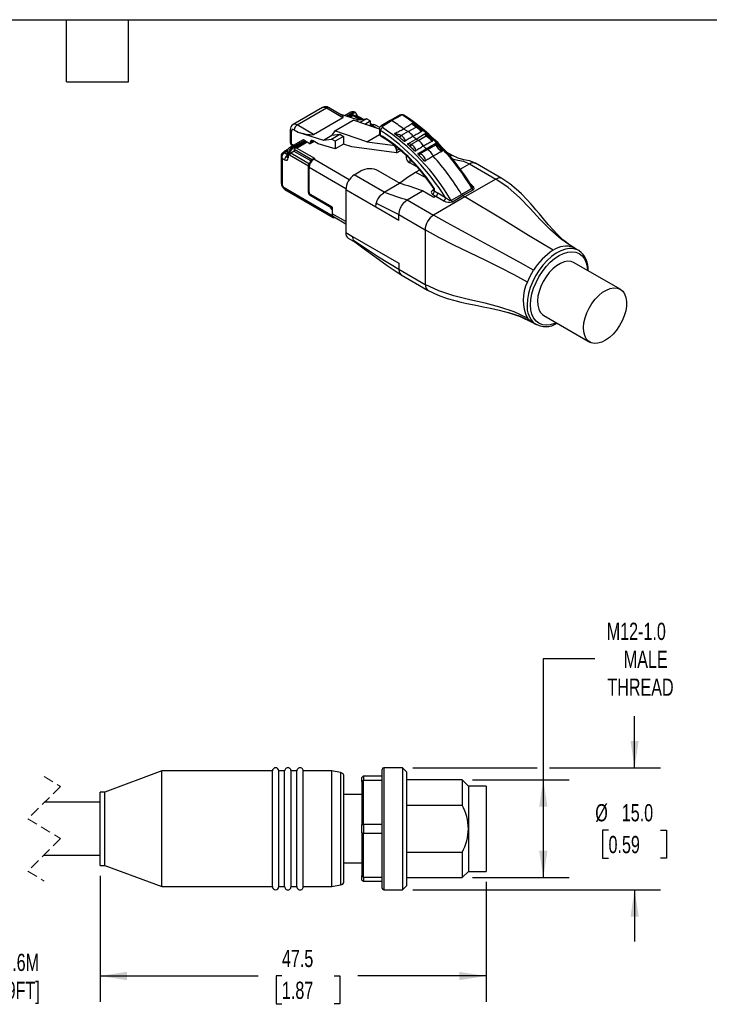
# Model space of a CAD drawing. Header units: millimetres. Extents: x 6 to 273, y 6 to 210.
# Tile 4 of 5: x 130 to 215, y 89 to 210. Entities that reach past the tile are written whole.
import ezdxf

# ---------------------------------------------------------------- set-up
doc = ezdxf.new("R2010")
doc.units = ezdxf.units.MM
doc.linetypes.add('SLD-Dashed', pattern=[1.905, 1.27, -0.635])
doc.linetypes.add('SLD-Solid', pattern=[0])
doc.layers.add('DIMENSIONS', color=140, linetype='SLD-Solid', lineweight=25)
doc.layers.add('TEXT', color=140, linetype='SLD-Solid', lineweight=25)
doc.styles.add('SLDTEXTSTYLE0', font='TXT', dxfattribs={"width": 0.7})
doc.dimstyles.new('SLDDIMSTYLE0', dxfattribs={"dimtxt": 2.158008, "dimasz": 3.302, "dimexe": 0, "dimexo": 0.0625, "dimgap": 0.539502, "dimtad": 0, "dimtih": 1, "dimtoh": 1, "dimdec": 1, "dimrnd": 1e-09, "dimzin": 4, "dimdsep": 46, "dimtxsty": 'SLDTEXTSTYLE0', "dimsah": 1, "dimcen": 0.09, "dimadec": 0, "dimazin": 1, "dimtfac": 1, "dimtdec": 1, "dimtmove": 0, "dimatfit": 0, "dimfxl": 0, "dimfrac": 2, "dimtolj": 1, "dimtzin": 12, "dimarcsym": 0})
doc.dimstyles.new('SLDDIMSTYLE1', dxfattribs={"dimtxt": 2.158008, "dimasz": 3.302, "dimexe": 0, "dimexo": 0.0625, "dimgap": 0.539502, "dimtad": 0, "dimtih": 1, "dimtoh": 1, "dimdec": 1, "dimrnd": 1e-09, "dimzin": 12, "dimdsep": 46, "dimtxsty": 'SLDTEXTSTYLE0', "dimsah": 1, "dimcen": 0.09, "dimadec": 0, "dimazin": 3, "dimtfac": 1, "dimtdec": 1, "dimtofl": 0, "dimtmove": 0, "dimatfit": 3, "dimfxl": 0, "dimfrac": 2, "dimtolj": 1, "dimtzin": 12, "dimarcsym": 0})
doc.dimstyles.new('SLDDIMSTYLE2', dxfattribs={"dimtxt": 2.158008, "dimasz": 3.302, "dimexe": 0, "dimexo": 0.0625, "dimgap": 0.539502, "dimtad": 0, "dimtih": 1, "dimtoh": 1, "dimdec": 1, "dimrnd": 1e-09, "dimzin": 12, "dimdsep": 46, "dimtxsty": 'SLDTEXTSTYLE0', "dimsah": 1, "dimcen": 0.09, "dimadec": 0, "dimazin": 3, "dimtfac": 1, "dimtdec": 1, "dimtmove": 0, "dimatfit": 0, "dimfxl": 0, "dimfrac": 2, "dimtolj": 1, "dimtzin": 12, "dimarcsym": 0})

# ---------------------------------------------------------------- blocks, each defined once
blk = doc.blocks.new('_D')
at = {"layer": 'DIMENSIONS'}
for p, q in [((205.75, 117.62), (205.75, 123.97)), ((178.48, 117.62), (193.77, 117.62)), ((195.29, 117.62), (208.93, 117.62)), ((202.55, 109.94), (201.82, 109.94)), ((201.82, 109.94), (201.82, 106.51)), ((208.96, 109.94), (209.69, 109.94)), ((209.69, 109.94), (209.69, 106.51)), ((201.82, 106.51), (202.55, 106.51)), ((209.69, 106.51), (208.96, 106.51)), ((178.48, 102.62), (208.93, 102.62)), ((205.75, 102.62), (205.75, 96.27))]:
    blk.add_line(p, q, dxfattribs=at)
for points in [[(205.75, 117.62), (206.26, 120.92), (205.25, 120.92)], [(205.75, 102.62), (205.25, 99.32), (206.26, 99.32)]]:
    blk.add_solid(points, dxfattribs=at)
at = {"layer": 'DIMENSIONS', "char_height": 2.117, "attachment_point": 1, "style": 'SLDTEXTSTYLE0'}
for s, insert in [('%%c', (200.92, 113.15)), ('15.0', (204.18, 113.15)), ('0.59', (202.55, 109.24))]:
    blk.add_mtext(s, dxfattribs=dict(at, insert=insert))
blk = doc.blocks.new('_D_1')
at = {"layer": 'DIMENSIONS'}
for p, q in [((200.88, 131), (194.53, 131)), ((194.53, 131), (194.53, 116.12)), ((185.83, 116.12), (197.71, 116.12)), ((194.53, 116.12), (194.53, 104.12)), ((185.83, 104.12), (197.71, 104.12))]:
    blk.add_line(p, q, dxfattribs=at)
for points in [[(194.53, 116.12), (194.02, 112.82), (195.04, 112.82)], [(194.53, 104.12), (195.04, 107.42), (194.02, 107.42)]]:
    blk.add_solid(points, dxfattribs=at)
at = {"layer": 'DIMENSIONS', "char_height": 2.117, "attachment_point": 1, "style": 'SLDTEXTSTYLE0'}
for s, insert in [('M12-1.0', (202.33, 135.44)), ('MALE', (204.43, 132.01)), ('THREAD', (202.41, 128.58))]:
    blk.add_mtext(s, dxfattribs=dict(at, insert=insert))
blk = doc.blocks.new('_D_2')
at = {"layer": 'DIMENSIONS'}
for p, q in [((140.01, 104.35), (140.01, 88.85)), ((187.51, 103.6), (187.51, 88.85)), ((140.01, 92.03), (159.46, 92.03)), ((162.38, 92.03), (161.66, 92.03)), ((161.66, 92.03), (161.66, 88.6)), ((168.79, 92.03), (169.52, 92.03)), ((169.52, 92.03), (169.52, 88.6)), ((187.51, 92.03), (171.72, 92.03)), ((161.66, 88.6), (162.38, 88.6)), ((169.52, 88.6), (168.79, 88.6))]:
    blk.add_line(p, q, dxfattribs=at)
for points in [[(140.01, 92.03), (143.31, 91.52), (143.31, 92.53)], [(187.51, 92.03), (184.21, 92.53), (184.21, 91.52)]]:
    blk.add_solid(points, dxfattribs=at)
at = {"layer": 'DIMENSIONS', "char_height": 2.117, "attachment_point": 1, "style": 'SLDTEXTSTYLE0'}
for s, insert in [('47.5', (162.38, 95.24)), ('1.87', (162.38, 91.33))]:
    blk.add_mtext(s, dxfattribs=dict(at, insert=insert))
blk = doc.blocks.new('_D_3')
at = {"layer": 'DIMENSIONS'}
for p, q in [((140.01, 104.35), (140.01, 88.85)), ((122.05, 104), (122.05, 88.85)), ((122.05, 92.03), (115.7, 92.03)), ((140.01, 92.03), (146.36, 92.03))]:
    blk.add_line(p, q, dxfattribs=at)
for points in [[(122.05, 92.03), (118.74, 92.53), (118.74, 91.52)], [(140.01, 92.03), (143.31, 91.52), (143.31, 92.53)]]:
    blk.add_solid(points, dxfattribs=at)
at = {"layer": 'DIMENSIONS', "char_height": 2.117, "attachment_point": 1, "style": 'SLDTEXTSTYLE0'}
for s, insert in [('0.6M', (128.1, 94.76)), ('[1.9FT]', (126.32, 91.33))]:
    blk.add_mtext(s, dxfattribs=dict(at, insert=insert))

msp = doc.modelspace()

# ---------------------------------------------------------------- linework, layer by layer
for p, q in [((167.36, 198.76), (163.75, 196.68)), ((164.25, 196.63), (167.86, 198.71)), ((167.86, 198.71), (169.89, 197.54)), ((169.69, 197.82), (168.11, 198.74)), ((166.28, 195.46), (169.89, 197.54)), ((169.34, 198.02), (171.81, 197.25)), ((170.84, 198.17), (170.15, 197.77)), ((170.34, 197.71), (171.09, 198.15)), ((171.23, 198.06), (170.53, 197.65)), ((171.09, 197.84), (170.68, 197.61)), ((170.76, 197.58), (171.09, 197.78)), ((171.09, 198.15), (171.23, 198.06)), ((172.06, 197.28), (171.09, 197.84)), ((171.09, 197.84), (171.09, 197.78)), ((171.09, 197.78), (171.97, 197.27)), ((171.33, 197.71), (171.45, 197.78)), ((171.48, 198.09), (171.34, 198.17)), ((171.45, 197.78), (172.26, 197.3)), ((171.81, 197.25), (171.51, 197.08)), ((172.36, 197.32), (171.55, 197.79)), ((171.59, 197.86), (171.59, 197.76)), ((171.81, 197.25), (172.79, 197.37)), ((172.79, 197.37), (172.01, 196.91)), ((173.24, 197.11), (172.79, 197.37)), ((176.85, 197.81), (175.7, 197.17)), ((175.86, 197.15), (177, 197.79)), ((166.28, 195.46), (164.25, 196.63)), ((168.9, 195.89), (171.16, 197.2)), ((174.37, 196.11), (171.16, 197.2)), ((172.57, 196.72), (173.24, 197.11)), ((173.24, 197.11), (173.24, 196.5)), ((173.56, 196.62), (173.24, 196.81)), ((173.24, 196.74), (173.48, 196.6)), ((173.36, 196.54), (173.24, 196.6)), ((173.24, 196.53), (173.36, 196.47)), ((173.4, 196.56), (173.36, 196.54)), ((173.36, 196.47), (173.5, 196.55)), ((173.36, 196.54), (173.36, 196.47)), ((173.5, 196.55), (174.09, 196.21)), ((174.41, 196.3), (173.9, 196.59)), ((174.37, 196.16), (174.37, 195.53)), ((175.7, 197.17), (174.57, 196.49)), ((174.73, 196.48), (175.86, 197.15)), ((177.35, 196.13), (177.91, 195.81)), ((177.91, 195.81), (178.88, 196.36)), ((163.4, 196.02), (163.4, 194.46)), ((163.55, 194.26), (163.55, 195.81)), ((163.9, 196.02), (164.39, 195.73)), ((164.39, 195.73), (167.5, 194.76)), ((167.5, 194.76), (168.53, 195.36)), ((167.5, 194.76), (168.48, 194.88)), ((168.48, 194.88), (169.51, 195.47)), ((168.93, 194.62), (168.48, 194.88)), ((168.9, 195.89), (168.53, 195.36)), ((168.53, 195.36), (169.51, 195.47)), ((172.84, 194.56), (168.9, 195.89)), ((169.95, 195.21), (168.93, 194.62)), ((169.51, 195.47), (169.95, 195.21)), ((169.95, 195.21), (169.95, 194.25)), ((172.84, 194.56), (174.38, 195.45)), ((174.52, 195.34), (174.52, 195.94)), ((176.87, 195.06), (176.24, 195.54)), ((177.91, 195.81), (177.04, 195.3)), ((178.88, 194.88), (179.15, 194.72)), ((179.15, 194.72), (180.13, 195.28)), ((180.32, 195.38), (180.01, 195.53)), ((180.28, 195.29), (180.24, 195.33)), ((164.9, 194.75), (163.28, 193.81)), ((163.53, 193.79), (165.15, 194.72)), ((163.68, 193.7), (163.53, 193.79)), ((163.8, 194.11), (163.55, 194.26)), ((163.61, 194.12), (163.72, 194.06)), ((165.3, 194.64), (163.68, 193.7)), ((163.89, 193.62), (166.16, 192.31)), ((163.89, 193.62), (163.89, 193.37)), ((165.42, 194.57), (163.98, 193.74)), ((164.18, 193.78), (165.48, 194.53)), ((166.44, 192.48), (164.18, 193.78)), ((165.3, 194.64), (165.15, 194.72)), ((165.3, 194.64), (165.48, 194.53)), ((165.48, 194.53), (165.87, 194.31)), ((166.22, 194.67), (165.87, 194.47)), ((166.36, 194.59), (165.87, 194.31)), ((165.87, 194.47), (165.87, 194.31)), ((166.84, 194.31), (166.22, 194.67)), ((168.93, 193.66), (166.84, 194.31)), ((168.93, 194.62), (168.93, 193.66)), ((169.95, 194.25), (168.93, 193.66)), ((170.97, 193.94), (169.95, 194.25)), ((176.49, 193.2), (170.97, 193.94)), ((172.84, 194.56), (176.01, 194.14)), ((176.1, 194.18), (176.01, 194.14)), ((176.79, 193.65), (176.49, 193.48)), ((179.15, 194.72), (178.26, 194.21)), ((180.14, 193.68), (180.28, 193.6)), ((180.28, 193.6), (181.27, 194.17)), ((181.43, 194.17), (181.36, 194.22)), ((162.28, 192.81), (162.28, 189.49)), ((162.42, 192.49), (162.42, 189.28)), ((162.71, 192.33), (162.42, 192.49)), ((163.06, 193.53), (162.49, 193.2)), ((162.64, 193.19), (163.04, 193.42)), ((163.06, 192.94), (162.64, 193.19)), ((163.08, 193.59), (162.71, 193.38)), ((163.03, 193.4), (163.01, 192.79)), ((163.01, 192.79), (163.01, 192.79)), ((163.18, 193.18), (163.15, 192.56)), ((163.33, 193.09), (163.18, 193.18)), ((163.33, 193.09), (163.33, 192.93)), ((163.33, 192.93), (165.63, 191.6)), ((163.47, 193.17), (163.89, 193.42)), ((163.47, 193.17), (165.77, 191.84)), ((165.95, 192.19), (163.89, 193.37)), ((166.24, 192.43), (166.2, 192.41)), ((166.3, 192.4), (166.44, 192.48)), ((170.66, 189.88), (166.3, 192.4)), ((176.49, 193.48), (176.49, 193.2)), ((176.49, 193.2), (176.99, 193.48)), ((177.67, 192.86), (177.66, 192.58)), ((178.11, 192.43), (178.1, 191.97)), ((179.27, 192.86), (179.1, 193.04)), ((180.28, 193.6), (179.38, 193.08)), ((183.35, 192.85), (182.62, 193.27)), ((165.63, 188.33), (165.63, 191.6)), ((165.67, 191.5), (165.67, 188.48)), ((165.73, 188.39), (165.73, 191.42)), ((165.73, 191.42), (170.24, 188.81)), ((179.05, 191.42), (178.1, 191.97)), ((184.3, 191.19), (185.44, 191.84)), ((185.44, 191.84), (188.7, 189.96)), ((189.44, 190.03), (186.18, 191.91)), ((171.28, 190.48), (172.1, 190.96)), ((174.96, 188.36), (171.28, 190.48)), ((176.63, 189.59), (174.23, 190.97)), ((178.79, 190.81), (179.33, 191.1)), ((178.79, 190.81), (180.1, 190.14)), ((162.64, 188.92), (168.58, 185.49)), ((174.96, 188.36), (176.84, 189.46)), ((185.76, 188.8), (184.49, 188.07)), ((188.7, 189.96), (184.87, 187.79)), ((185.69, 189.26), (185.58, 189.32)), ((185.63, 189.24), (185.69, 189.26)), ((162.74, 188.69), (168.68, 185.26)), ((165.63, 188.33), (165.69, 188.37)), ((165.9, 188), (165.84, 187.97)), ((165.84, 187.97), (168.22, 186.59)), ((168.54, 186.53), (165.94, 188.03)), ((165.99, 187.94), (168.54, 186.46)), ((173.91, 186.53), (170.23, 188.65)), ((170.23, 188.65), (170.23, 183.38)), ((177.79, 187.42), (179.67, 188.53)), ((181.08, 187.71), (179.67, 188.53)), ((181.04, 188.64), (180.92, 188.57)), ((181.04, 188.72), (181.04, 188.57)), ((184.87, 187.79), (181.04, 185.54)), ((181.33, 187.86), (181.08, 187.71)), ((181.13, 188.46), (181.13, 188.76)), ((181.33, 187.86), (182.3, 187.3)), ((182.51, 187.66), (181.54, 188.22)), ((184.49, 188.07), (183.21, 187.33)), ((183.35, 187.18), (184.63, 187.93)), ((184.63, 187.93), (185.9, 188.65)), ((184.63, 187.93), (184.87, 187.79)), ((168.27, 186.62), (168.22, 186.59)), ((168.54, 186.53), (168.54, 185.71)), ((173.91, 186.53), (173.98, 187.02)), ((176.74, 184.89), (173.91, 186.53)), ((177.79, 187.42), (181.04, 185.54)), ((170.23, 184.74), (168.54, 185.71)), ((168.58, 185.51), (168.58, 185.49)), ((168.71, 185.35), (170.23, 184.47)), ((176.74, 185.59), (179.99, 183.71)), ((176.74, 184.89), (176.74, 185.59)), ((170.23, 183.38), (171.08, 182.89)), ((171.08, 182.89), (176.74, 179.63)), ((179.99, 183.71), (179.99, 177.01)), ((170.54, 182.69), (171.39, 182.2)), ((198.2, 181.57), (198.37, 181.47)), ((198.88, 181.19), (198.38, 181.48)), ((198.92, 181.17), (198.88, 181.19)), ((176.74, 179.63), (176.74, 178.89)), ((204, 176.42), (198.34, 179.69)), ((176.74, 178.89), (179.99, 177.01)), ((177.05, 178.2), (180.3, 176.33)), ((194.59, 173.19), (200.25, 169.93)), ((193.13, 172.39), (193.63, 172.1)), ((174.71, 102.82), (174.71, 117.42)), ((177.21, 117.62), (174.91, 117.62)), ((174.91, 117.62), (174.91, 110.12)), ((177.71, 117.12), (177.21, 117.62)), ((177.21, 117.62), (177.21, 110.12)), ((147.61, 117.22), (140.61, 114.62)), ((161.21, 117.22), (147.61, 117.22)), ((147.61, 110.12), (147.61, 117.22)), ((161.21, 110.12), (161.21, 117.22)), ((162.71, 117.22), (162.01, 117.22)), ((162.01, 110.12), (162.01, 117.22)), ((162.71, 110.12), (162.71, 117.22)), ((164.21, 117.22), (163.51, 117.22)), ((163.51, 110.12), (163.51, 117.22)), ((164.21, 110.12), (164.21, 117.22)), ((168.51, 117.22), (165.01, 117.22)), ((165.01, 110.12), (165.01, 117.22)), ((169.6, 117.03), (168.51, 117.22)), ((168.51, 110.12), (168.51, 117.22)), ((169.6, 117.03), (169.6, 103.21)), ((170.01, 103.71), (170.01, 116.54)), ((172.21, 115.91), (172.21, 116.42)), ((172.41, 116.62), (172.41, 116.05)), ((172.41, 116.62), (174.71, 116.62)), ((177.71, 117.12), (177.71, 110.12)), ((172.21, 115.91), (172.21, 110.63)), ((172.41, 110.69), (172.41, 116.05)), ((174.71, 116.05), (172.41, 116.05)), ((184.56, 116.12), (177.71, 116.12)), ((185.31, 115.37), (184.56, 116.12)), ((184.56, 116.12), (184.56, 113.03)), ((187.51, 115.37), (185.31, 115.37)), ((185.31, 115.37), (185.31, 110.12)), ((187.51, 115.37), (187.51, 110.12)), ((140.61, 114.62), (140.01, 114.62)), ((140.01, 110.12), (140.01, 114.62)), ((140.61, 110.12), (140.61, 114.62)), ((172.21, 114.32), (170.01, 114.32)), ((140.01, 113.37), (133.16, 113.37)), ((177.71, 113.03), (184.56, 113.03)), ((140.01, 105.62), (140.01, 110.12)), ((140.61, 105.62), (140.61, 110.12)), ((147.61, 103.02), (147.61, 110.12)), ((161.21, 103.02), (161.21, 110.12)), ((162.01, 103.02), (162.01, 110.12)), ((162.71, 103.02), (162.71, 110.12)), ((163.51, 103.02), (163.51, 110.12)), ((164.21, 103.02), (164.21, 110.12)), ((165.01, 103.02), (165.01, 110.12)), ((168.51, 103.02), (168.51, 110.12)), ((172.21, 109.61), (172.21, 110.63)), ((172.41, 110.69), (174.71, 110.69)), ((172.41, 110.69), (172.41, 109.55)), ((174.91, 110.12), (174.91, 102.62)), ((177.21, 110.12), (177.21, 102.62)), ((177.71, 110.12), (177.71, 103.12)), ((185.31, 110.12), (185.31, 104.87)), ((187.51, 110.12), (187.51, 104.87)), ((172.21, 109.61), (172.21, 104.33)), ((174.71, 109.55), (172.41, 109.55)), ((172.41, 104.19), (172.41, 109.55)), ((133.09, 106.87), (140.01, 106.87)), ((184.56, 107.22), (177.71, 107.22)), ((184.56, 107.22), (184.56, 104.12)), ((140.01, 105.62), (140.61, 105.62)), ((140.61, 105.62), (147.61, 103.02)), ((170.01, 105.92), (172.21, 105.92)), ((172.21, 103.82), (172.21, 104.33)), ((172.41, 104.19), (174.71, 104.19)), ((172.41, 104.19), (172.41, 103.62)), ((177.71, 104.12), (184.56, 104.12)), ((184.56, 104.12), (185.31, 104.87)), ((185.31, 104.87), (187.51, 104.87)), ((147.61, 103.02), (161.21, 103.02)), ((162.01, 103.02), (162.71, 103.02)), ((163.51, 103.02), (164.21, 103.02)), ((165.01, 103.02), (168.51, 103.02)), ((168.51, 103.02), (169.6, 103.21)), ((174.71, 103.62), (172.41, 103.62)), ((177.21, 102.62), (177.71, 103.12)), ((174.91, 102.62), (177.21, 102.62))]:
    msp.add_line(p, q)
at = {"color": 7, "linetype": 'SLD-Dashed', "lineweight": 18}
for p, q in [((133.13, 116.55), (135.13, 115.33)), ((135.13, 115.33), (131.13, 111.33)), ((131.13, 111.33), (135.13, 108.91)), ((135.13, 108.91), (131.13, 104.91)), ((131.13, 104.91), (133.13, 103.7))]:
    msp.add_line(p, q, dxfattribs=at)
at = {"flags": 128}
for points in [[(167.36, 198.76), (167.59, 198.8), (167.86, 198.71)], [(168.11, 198.74), (168, 198.76), (167.86, 198.71)], [(177, 197.79), (176.96, 197.81), (176.92, 197.82), (176.88, 197.82), (176.85, 197.81), (176.85, 197.81)], [(177.29, 197.78), (177.37, 197.8), (177.43, 197.79), (177.44, 197.79)], [(164.25, 196.63), (163.98, 196.72), (163.76, 196.68)], [(174.74, 196.3), (174.69, 196.34), (174.68, 196.39), (174.69, 196.44), (174.73, 196.48)], [(176.26, 195.57), (176.4, 195.64), (176.53, 195.71), (176.67, 195.78), (176.8, 195.85), (176.94, 195.92), (177.08, 195.99), (177.21, 196.06), (177.35, 196.13)], [(177.35, 196.13), (177.47, 196.21), (177.6, 196.29), (177.72, 196.37), (177.85, 196.46), (177.97, 196.54), (178.1, 196.62), (178.22, 196.7), (178.35, 196.78)], [(179, 196.39), (178.67, 196.61), (178.5, 196.71), (178.41, 196.76), (178.39, 196.77), (178.38, 196.77), (178.38, 196.78), (178.38, 196.78), (178.38, 196.78), (178.38, 196.78), (178.39, 196.79), (178.4, 196.79)], [(178.85, 196.38), (178.93, 196.4), (179, 196.39)], [(178.85, 196.38), (178.87, 196.37), (178.88, 196.36)], [(179.04, 196.37), (178.96, 196.38), (178.88, 196.36)], [(179.12, 196.43), (179.05, 196.4), (179, 196.39)], [(179.04, 196.37), (179.02, 196.38), (179, 196.39)], [(179.65, 195.92), (179.61, 195.89), (179.59, 195.89), (179.58, 195.89), (179.58, 195.89), (179.57, 195.89), (179.55, 195.9), (179.4, 196.07), (179.04, 196.37)], [(179.65, 195.92), (179.42, 196.2), (179.12, 196.43)], [(163.4, 196.02), (163.44, 195.91), (163.55, 195.81)], [(174.52, 195.34), (174.41, 195.43), (174.37, 195.54), (174.37, 195.54)], [(174.58, 195.2), (174.58, 195.2), (174.53, 195.25), (174.52, 195.34)], [(176.26, 195.57), (176.25, 195.56), (176.24, 195.56), (176.24, 195.55), (176.24, 195.55), (176.24, 195.54)], [(178.5, 195.21), (178.38, 195.14), (178.26, 195.07), (178.15, 195), (178.03, 194.93), (177.91, 194.85), (177.79, 194.78), (177.67, 194.71), (177.56, 194.64)], [(177.85, 194.31), (178.43, 194.63), (178.88, 194.88)], [(179.56, 195.79), (179.43, 195.72), (179.29, 195.65), (179.16, 195.57), (179.03, 195.5), (178.9, 195.43), (178.77, 195.36), (178.63, 195.28), (178.5, 195.21)], [(178.88, 194.88), (179.46, 195.23), (179.91, 195.51)], [(179.91, 195.51), (179.96, 195.52), (180.01, 195.53)], [(180.24, 195.33), (180.05, 195.45), (180, 195.48), (179.98, 195.49), (179.97, 195.5), (179.97, 195.5), (179.97, 195.5), (179.97, 195.51), (179.98, 195.52), (180.01, 195.53)], [(180.09, 195.31), (180.17, 195.33), (180.24, 195.33)], [(180.09, 195.31), (180.11, 195.3), (180.13, 195.28)], [(180.28, 195.29), (180.21, 195.3), (180.13, 195.28)], [(180.13, 195.28), (180.3, 195.14), (180.48, 194.97), (180.7, 194.74), (180.79, 194.66), (180.86, 194.6)], [(180.32, 195.38), (180.27, 195.34), (180.24, 195.33)], [(180.95, 194.74), (180.92, 194.72), (180.9, 194.7), (180.89, 194.7), (180.87, 194.71), (180.86, 194.72), (180.84, 194.73), (180.67, 194.93), (180.28, 195.29)], [(177.36, 194.66), (177.41, 194.62), (177.42, 194.62)], [(177.85, 194.31), (177.83, 194.3), (177.82, 194.28), (177.81, 194.27), (177.82, 194.26), (177.82, 194.26), (177.82, 194.26)], [(177.82, 194.27), (177.82, 194.26), (177.85, 194.23)], [(178.26, 194.21), (178.04, 194.28), (177.85, 194.31)], [(179.8, 194.02), (179.68, 193.95), (179.56, 193.88), (179.45, 193.81), (179.33, 193.74), (179.21, 193.66), (179.09, 193.59), (178.97, 193.52), (178.85, 193.45)], [(179.14, 193.12), (179.7, 193.43), (180.14, 193.68)], [(180.86, 194.6), (180.72, 194.53), (180.59, 194.46), (180.46, 194.39), (180.33, 194.31), (180.2, 194.24), (180.06, 194.17), (179.93, 194.1), (179.8, 194.02)], [(180.14, 193.68), (180.72, 194.03), (181.18, 194.3)], [(180.95, 194.74), (180.91, 194.65), (180.86, 194.6)], [(181.18, 194.3), (181.2, 194.25), (181.23, 194.21)], [(181.23, 194.21), (181.3, 194.22), (181.36, 194.22)], [(181.23, 194.21), (181.26, 194.19), (181.27, 194.17)], [(181.36, 194.22), (181.3, 194.26), (181.27, 194.28), (181.26, 194.29), (181.26, 194.29), (181.26, 194.3), (181.26, 194.31), (181.28, 194.32), (181.32, 194.33)], [(181.43, 194.17), (181.35, 194.18), (181.27, 194.17)], [(181.4, 194.29), (181.36, 194.31), (181.32, 194.33)], [(181.4, 194.29), (181.38, 194.25), (181.36, 194.22)], [(182.14, 193.51), (182.12, 193.48), (182.1, 193.47), (182.09, 193.47), (182.08, 193.47), (182.06, 193.48), (182.04, 193.49), (181.84, 193.75), (181.43, 194.17)], [(162.49, 193.2), (162.55, 193.22), (162.64, 193.19)], [(162.71, 193.38), (162.61, 193.31), (162.57, 193.25)], [(179.14, 193.12), (179.11, 193.11), (179.1, 193.08), (179.09, 193.06), (179.09, 193.05), (179.1, 193.04)], [(179.38, 193.08), (179.25, 193.11), (179.14, 193.12)], [(180.99, 192.78), (180.87, 192.71), (180.76, 192.64), (180.64, 192.57), (180.52, 192.5), (180.4, 192.42), (180.28, 192.35), (180.16, 192.28), (180.05, 192.21)], [(182.04, 193.36), (181.91, 193.29), (181.78, 193.22), (181.65, 193.14), (181.52, 193.07), (181.39, 193), (181.26, 192.93), (181.12, 192.85), (180.99, 192.78)], [(182.14, 193.51), (182.11, 193.42), (182.04, 193.36)], [(183.06, 192.92), (183.23, 192.9), (183.34, 192.85)], [(183.31, 192.46), (183.34, 192.45), (184.03, 192.3), (184.72, 192.16), (185.44, 191.84)], [(186.18, 191.91), (185.47, 192.19), (184.77, 192.34), (184.07, 192.53), (183.35, 192.85)], [(185.44, 191.84), (185.67, 191.94), (185.89, 191.98)], [(185.89, 191.98), (186.14, 191.93), (186.18, 191.9)], [(176.84, 189.46), (177.81, 190.19), (178.79, 190.81)], [(189.44, 190.03), (189.44, 190.03), (189.1, 190.1), (188.7, 189.96)], [(198.39, 181.47), (197.81, 181.85), (197.38, 182.17), (197.06, 182.43), (196.69, 182.76), (196.24, 183.2), (195.73, 183.74), (195.14, 184.39), (194.55, 185.09), (194.04, 185.69), (193.62, 186.2), (193.28, 186.6), (193, 186.92), (192.55, 187.42), (191.84, 188.15), (191.2, 188.74), (190.42, 189.38), (189.44, 190.03)], [(181.01, 188.86), (181.03, 188.8), (181.05, 188.72)], [(181.13, 188.76), (181.03, 188.83), (181.01, 188.86)], [(185.9, 188.65), (185.99, 188.72), (186.03, 188.8), (186, 188.97), (185.69, 189.26)], [(185.72, 189.09), (185.75, 189.06), (185.79, 188.96), (185.8, 188.89), (185.79, 188.83), (185.78, 188.81), (185.76, 188.8)], [(198.2, 181.57), (196.74, 182.56), (195.41, 183.73), (194.15, 185.01), (192.92, 186.33), (191.6, 187.68), (190.21, 188.91), (188.7, 189.96)], [(180.76, 188.27), (180.82, 188.17), (180.92, 188.1)], [(181.07, 188.57), (181, 188.55), (180.92, 188.57)], [(180.92, 188.1), (181.15, 187.96), (181.33, 187.86)], [(181.04, 188.72), (181.04, 188.72), (181.06, 188.73), (181.13, 188.76)], [(181.13, 188.46), (181.07, 188.52), (181.04, 188.58), (181.04, 188.58), (181.04, 188.59)], [(181.04, 188.58), (181.04, 188.56), (181.05, 188.56)], [(181.54, 188.22), (181.31, 188.36), (181.13, 188.46)], [(183.21, 187.33), (183.19, 187.32), (183.15, 187.31), (183.08, 187.32), (182.98, 187.34), (182.87, 187.4), (182.51, 187.66)], [(195.76, 181.22), (192.71, 183.03), (189.66, 184.91), (184.87, 187.79)], [(173.98, 187.02), (175.52, 186.21), (176.74, 185.59)], [(177.34, 187.04), (177.56, 187.25), (177.79, 187.42)], [(168.58, 185.49), (168.58, 185.41), (168.6, 185.35), (168.63, 185.3), (168.68, 185.26), (168.73, 185.24), (168.79, 185.24), (168.86, 185.25), (168.87, 185.25)], [(193.32, 178.75), (191.72, 179.66), (190, 180.61), (188.21, 181.59), (186.4, 182.57), (184.52, 183.59), (182.72, 184.59), (181.04, 185.54)], [(171.18, 182.44), (171.11, 182.77), (171.12, 182.83), (171.12, 182.85), (171.12, 182.86), (171.12, 182.86), (171.12, 182.86), (171.12, 182.86), (171.12, 182.86), (171.12, 182.87), (171.12, 182.87), (171.08, 182.89)], [(192.58, 177.31), (190.96, 178.2), (189.2, 179.1), (187.36, 180), (185.48, 180.9), (183.54, 181.84), (181.69, 182.78), (179.99, 183.71)], [(171.18, 182.44), (174.27, 180.41), (176.74, 178.89)], [(171.39, 182.21), (171.34, 182.24), (171.18, 182.44)], [(171.35, 182.23), (172.5, 181.41), (173.82, 180.43), (175.32, 179.33), (177.04, 178.21)], [(198.88, 181.19), (198.72, 181.27), (198.27, 181.41), (197.77, 181.43), (197.24, 181.35), (196.68, 181.15), (196.11, 180.85), (195.54, 180.45), (195, 179.96), (194.48, 179.39), (194, 178.76), (193.58, 178.07), (193.22, 177.36), (192.92, 176.63), (192.71, 175.9), (192.58, 175.18), (192.54, 174.5)], [(192.96, 174.5), (193.01, 175.16), (193.13, 175.85), (193.34, 176.56), (193.63, 177.27), (193.99, 177.95), (194.41, 178.61), (194.87, 179.21), (195.38, 179.74), (195.92, 180.2), (196.46, 180.57), (197.01, 180.83), (197.55, 180.99), (198.05, 181.04), (198.52, 180.98), (198.94, 180.81), (199.3, 180.53), (199.58, 180.16), (199.79, 179.69), (199.92, 179.15), (199.96, 178.75)], [(198.34, 179.69), (197.97, 179.83), (197.56, 179.86), (197.11, 179.79), (196.64, 179.6), (196.17, 179.31), (195.7, 178.93), (195.26, 178.48), (194.86, 177.95), (194.51, 177.38), (194.22, 176.78), (194, 176.16), (193.87, 175.56), (193.81, 174.98), (193.84, 174.45), (193.96, 173.99), (194.16, 173.6), (194.43, 173.3), (194.59, 173.19)], [(176.74, 178.89), (176.82, 178.47), (177.04, 178.21), (177.05, 178.21)], [(192.58, 177.31), (192.91, 178.05), (193.32, 178.75)], [(192.58, 172.88), (190.96, 173.65), (189.2, 174.23), (187.36, 174.7), (185.48, 175.13), (183.54, 175.62), (181.69, 176.22), (179.99, 177.01)], [(179.99, 177.01), (180.07, 176.59), (180.29, 176.33)], [(180.29, 176.33), (181.58, 175.7), (182.71, 175.3), (183.63, 175.03), (184.39, 174.85), (185.12, 174.68), (185.83, 174.54), (186.43, 174.42), (187.14, 174.28), (188.04, 174.1), (189.11, 173.86), (190.34, 173.53), (191.7, 173.07), (193.12, 172.39)], [(204, 176.42), (204.3, 176.18), (204.53, 175.84), (204.69, 175.41), (204.77, 174.91), (204.76, 174.35), (204.66, 173.76), (204.48, 173.15), (204.23, 172.54), (203.91, 171.95), (203.53, 171.4), (203.11, 170.9), (202.65, 170.48), (202.18, 170.15), (201.71, 169.91), (201.24, 169.78), (200.81, 169.76), (200.42, 169.85), (200.08, 170.04), (199.81, 170.33), (199.62, 170.72), (199.5, 171.19), (199.47, 171.71), (199.52, 172.29), (199.66, 172.9), (199.88, 173.51), (200.16, 174.11), (200.51, 174.69), (200.92, 175.21), (201.36, 175.67), (201.82, 176.05), (202.3, 176.33), (202.77, 176.52), (203.22, 176.6), (203.63, 176.57), (204, 176.42)], [(196.13, 172.31), (195.92, 172.22), (195.38, 172.06), (194.87, 172.01), (194.41, 172.07), (193.99, 172.24), (193.63, 172.51), (193.34, 172.89), (193.13, 173.35), (193.01, 173.9), (192.96, 174.5)], [(193.18, 172.36), (191.72, 173.06), (190.18, 173.58)], [(193.14, 172.4), (192.91, 172.53), (192.58, 172.88)], [(193.5, 172.18), (193.58, 172.13), (193.63, 172.1)], [(172.21, 116.42), (172.32, 116.53), (172.41, 116.62)], [(172.41, 116.05), (172.3, 115.98), (172.21, 115.91)], [(172.21, 110.63), (172.32, 110.66), (172.41, 110.69)], [(172.41, 109.55), (172.3, 109.59), (172.21, 109.61)], [(172.21, 104.33), (172.32, 104.25), (172.41, 104.19)], [(172.41, 103.62), (172.3, 103.73), (172.21, 103.82)]]:
    msp.add_lwpolyline(points, dxfattribs=at)
for centre, radius, start, end in [((167.73, 198.19), 0.664, 54.7012, 122.3495), ((171.09, 197.74), 0.5, 60.0027, 119.9973), ((170.94, 197.95), 0.248, 53.8916, 114.7979), ((171.23, 197.94), 0.251, 65.6929, 125.6176), ((171.37, 197.89), 0.218, 350.786, 129.2033), ((171.5, 197.69), 0.101, 65.6929, 125.6176), ((177.13, 197.25), 0.627, 60.3291, 116.3034), ((177.14, 197.51), 0.302, 59.8803, 115.9691), ((161.95, 174.81), 27.61, 30.4281, 56.2566), ((162.26, 175.03), 27.36, 30.9359, 56.2994), ((164.11, 196.05), 0.713, 119.2366, 182.7229), ((163.76, 195.85), 0.218, 50.7967, 189.214), ((164.67, 195.98), 0.768, 122.6059, 177.3945), ((173.67, 196.21), 0.444, 58.8907, 127.4122), ((173.44, 196.47), 0.101, 54.3824, 114.3071), ((173.73, 196.22), 0.402, 65.6929, 125.6176), ((174.78, 196.14), 0.408, 120.082, 178.4492), ((174.64, 196.18), 0.266, 186.5835, 243.6812), ((175, 195.9), 0.481, 122.5668, 174.5874), ((174.64, 196.36), 0.145, 50.1829, 117.2433), ((159.4, 173.34), 27.61, 30.4281, 56.2566), ((175.77, 197.04), 0.142, 49.2768, 117.3938), ((165.13, 179.82), 20.38, 53.1562, 58.2233), ((178.4, 196.69), 0.0986, 87.884, 120.7214), ((180.61, 199.12), 3.25, 226.0708, 237.372), ((177.61, 194.35), 2.57, 54.0322, 71.9507), ((175.96, 192.2), 5.08, 45.0391, 55.0279), ((174.78, 195.55), 0.405, 181.8213, 240.8596), ((159.63, 173.58), 26.86, 31.6203, 56.3546), ((166.11, 180.99), 16.63, 50.8806, 59.6311), ((166.37, 181.18), 16.24, 50.8545, 59.6502), ((175.78, 192.95), 2.66, 61.7699, 79.5482), ((177.35, 194.91), 0.499, 128.9319, 163.111), ((162.09, 176.58), 23.66, 49.6847, 51.3162), ((176.65, 194.46), 0.929, 11.3948, 65.0167), ((176.98, 194.3), 1.77, 30.9114, 58.236), ((162.49, 176.42), 24.69, 48.3715, 49.5515), ((179.47, 195.95), 0.174, 298.856, 352.9371), ((180.42, 195.81), 0.595, 210.9041, 236.5897), ((179.41, 193.86), 1.77, 29.7155, 59.1923), ((163.53, 193.38), 0.5, 119.9973, 177.3317), ((163.95, 193.14), 0.768, 122.6055, 177.3945), ((163.39, 193.59), 0.241, 52.9592, 115.7303), ((164.1, 193.05), 0.768, 122.6055, 177.3945), ((163.8, 194.48), 0.402, 181.5513, 241.2883), ((163.65, 194.49), 0.251, 185.6948, 245.6253), ((163.69, 194.24), 0.148, 173.7013, 234.9865), ((165.01, 194.53), 0.241, 52.9592, 115.7303), ((166.08, 194.5), 0.218, 50.7967, 189.214), ((175.79, 193.47), 0.7, 0.5193, 71.6969), ((162.68, 177.03), 21.87, 32.4508, 50.4495), ((176.71, 193.85), 0.109, 160.6915, 223.4791), ((162.92, 177.19), 21.52, 32.8322, 50.4439), ((177.46, 194.77), 0.159, 243.7106, 305.5481), ((160.98, 175.3), 25.36, 47.4432, 48.3807), ((178.64, 193.83), 0.538, 134.5082, 163.2832), ((160.5, 174.79), 26.06, 45.7261, 47.4444), ((177.88, 193.3), 0.991, 8.8779, 66.8547), ((178.18, 193.18), 1.82, 27.6266, 57.9343), ((160.78, 174.59), 27.19, 44.5865, 45.6093), ((181.29, 194.1), 0.235, 82.6175, 117.8487), ((183.75, 195.77), 2.95, 212.7832, 234.6173), ((180.42, 192.63), 1.93, 26.9645, 59.3795), ((162.72, 192.83), 0.44, 120.8601, 182.5362), ((162.75, 192.83), 0.473, 182.624, 226.1116), ((163.01, 192.69), 0.621, 127.2346, 198.7728), ((162.75, 193.3), 0.0894, 62.3779, 116.6997), ((163.49, 192.29), 0.78, 127.4548, 177.1401), ((162.88, 192.54), 0.272, 230.1428, 4.6745), ((163.26, 192.79), 0.259, 181.2778, 244.0971), ((163.29, 193.41), 0.259, 181.2778, 244.0971), ((163.64, 192.91), 0.307, 122.6055, 177.3945), ((166.77, 191.47), 1.1, 121.4453, 178.5542), ((166.96, 191.36), 1.23, 122.6055, 177.3945), ((166.24, 192.32), 0.0959, 52.746, 115.9627), ((178.77, 193.57), 0.147, 239.8057, 305.5972), ((179.84, 192.71), 0.587, 141.4185, 165.3885), ((158.61, 172.91), 28.73, 42.2126, 43.9956), ((179.02, 192.11), 1.03, 5.445, 69.2761), ((179.28, 192.02), 1.88, 24.0968, 57.6361), ((157.57, 171.73), 31.49, 31.2691, 41.9523), ((165.94, 191.59), 0.31, 129.4646, 177.3664), ((165.77, 191.51), 0.101, 185.7098, 245.624), ((179.96, 192.33), 0.145, 237.1039, 304.6115), ((172.54, 188.54), 2.31, 122.9367, 177.3692), ((163.28, 189.53), 1, 182.6062, 237.3953), ((162.53, 189.51), 0.251, 185.6948, 245.6253), ((162.88, 189.31), 0.461, 182.6055, 237.3945), ((162.87, 188.89), 0.24, 172.7442, 235.9436), ((120.94, 16.3), 181.96, 71.1698, 72.1082), ((186.12, 189.01), 0.422, 210.0359, 238.2982), ((166.09, 188.35), 0.461, 182.6055, 237.3945), ((166.33, 188.49), 0.657, 181.6411, 238.3597), ((165.77, 188.49), 0.101, 185.6948, 245.6253), ((166.19, 188.42), 0.461, 182.6055, 237.3945), ((166.04, 188.02), 0.0986, 173.7012, 234.9867), ((176.4, 186.31), 2.53, 138.6902, 163.6803), ((173.94, 189.11), 1.27, 296.8137, 323.6626), ((193.34, 239.02), 53.9, 250.0547, 253.2232), ((181.01, 188.33), 0.26, 109.3734, 193.7252), ((180.67, 188.49), 0.464, 302.9961, 357.1083), ((181.08, 188.24), 0.462, 302.9158, 357.3483), ((182.05, 187.69), 0.462, 302.9367, 357.3692), ((167.8, 185.94), 0.772, 17.7842, 57.307), ((179.06, 185.47), 2.33, 137.7676, 177.2261), ((182.93, 188.2), 1.1, 234.7896, 292.3755), ((183.59, 187.55), 0.436, 210.5686, 237.9028), ((169.11, 185.7), 0.566, 179.0041, 200.3896), ((168.87, 185.61), 0.308, 199.7608, 238.8044), ((182.29, 183.6), 2.31, 122.9367, 177.3692), ((170.97, 183.3), 0.741, 173.7666, 234.9212), ((197.33, 178.94), 2.77, 71.7732, 124.6624), ((199.65, 174.92), 7.4, 121.7405, 148.8384), ((197.36, 178.96), 2.7, 354.6003, 54.5404), ((196.82, 175.1), 4.78, 152.3973, 207.6027), ((195.22, 174.25), 2.69, 174.599, 230.2469), ((194.81, 174.39), 2.56, 238.8045, 303.3454), ((161.61, 117.22), 0.4, 0.0002, 179.9998), ((163.11, 117.22), 0.4, 359.9999, 180.0001), ((164.61, 117.22), 0.4, 359.9999, 180.0001), ((174.91, 117.42), 0.2, 90.0009, 179.9992), ((169.51, 116.54), 0.5, 359.9991, 80.0008), ((178.58, 109.93), 6.74, 1.6139, 27.341), ((178.63, 110.3), 6.69, 332.5639, 358.4811), ((161.61, 103.02), 0.4, 180.0001, 359.9999), ((163.11, 103.02), 0.4, 179.9999, 0.0001), ((164.61, 103.02), 0.4, 179.9999, 0.0001), ((169.51, 103.71), 0.5, 279.9992, 0.0009), ((174.91, 102.82), 0.2, 180.0009, 269.9988)]:
    msp.add_arc(centre, radius, start, end)
for centre, major_axis, ratio, start_param, end_param in [((168.35, 198.02), (1.58, -0.44), 0.180625, 6.107471, 6.892788), ((164.74, 195.94), (1.58, -0.44), 0.180625, 4.536675, 6.107471), ((164.18, 193.62), (0.283, 0), 0.577381, 1.570826, 3.141599), ((166.44, 192.31), (0.283, 0), 0.57738, 1.570825, 2.35613), ((179.16, 192.58), (1.5, 0), 0.577288, 3.136799, 3.926905), ((173.16, 190.35), (1.5, 0.01), 0.582602, 0.780689, 2.351485), ((176.84, 189.71), (0.3, 0.002), 0.582602, 3.922282, 5.493078), ((184.61, 188.13), (-0.147, 0.213), 0.515085, 1.462879, 2.31681)]:
    msp.add_ellipse(centre, major_axis=major_axis, ratio=ratio, start_param=start_param, end_param=end_param)
at = {"layer": 'TEXT'}
for p, q in [((6.35, 209.55), (273.05, 209.55)), ((135.89, 201.93), (135.89, 209.55)), ((143.51, 201.93), (143.51, 209.55)), ((135.89, 201.93), (143.51, 201.93))]:
    msp.add_line(p, q, dxfattribs=at)

# ---------------------------------------------------------------- dimensions: what is measured, and where the dimension line sits
at = {"layer": 'DIMENSIONS'}
for base, p1, p2, text, dimstyle, picture, middle in [((194.53, 104.12), (184.56, 116.12), (184.56, 104.12), 'M12-1.0\\PMALE\\PTHREAD', 'SLDDIMSTYLE1', '_D_1', (194.53, 131)), ((205.75, 117.62), (177.21, 102.62), (177.21, 117.62), '%%c<>', 'SLDDIMSTYLE0', '_D', (205.75, 109.94))]:
    dim = msp.add_linear_dim(base=base, p1=p1, p2=p2, angle=90, text=text, dimstyle=dimstyle, dxfattribs=at)
    dim.commit()
    dim.dimension.update_dxf_attribs({"geometry": picture, "text_midpoint": middle, "dimtype": 160})
dim = msp.add_linear_dim(base=(122.05, 92.03), p1=(140.01, 105.62), p2=(122.05, 105.27), text='0.6M\\P[1.9FT]', dimstyle='SLDDIMSTYLE2', dxfattribs=at)
dim.commit()
dim.dimension.update_dxf_attribs({"geometry": '_D_3', "text_midpoint": (131.59, 92.03), "dimtype": 160})
dim = msp.add_linear_dim(base=(140.01, 92.03), p1=(187.51, 104.87), p2=(140.01, 105.62), dimstyle='SLDDIMSTYLE1', dxfattribs=at)
dim.commit()
dim.dimension.update_dxf_attribs({"geometry": '_D_2', "text_midpoint": (165.59, 92.03), "dimtype": 160})

doc.saveas('drawing.dxf')
